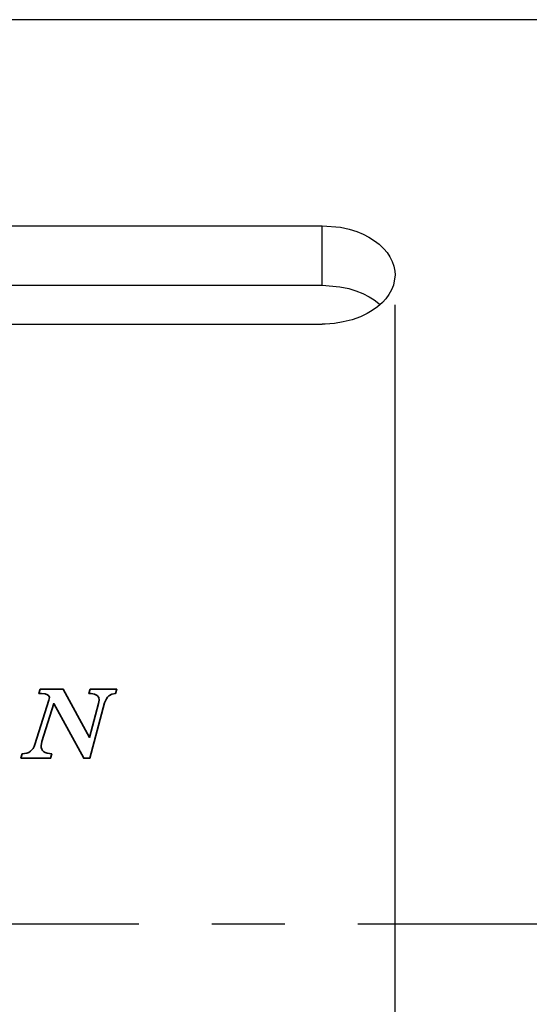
# Model space of a CAD drawing. Extents: x 28 to 247, y 49 to 167.
# Tile 7 of 8: x 191 to 208, y 106 to 140. Entities that reach past the tile are written whole.
import ezdxf

# ---------------------------------------------------------------- set-up
doc = ezdxf.new("R2010")
doc.units = 0
doc.header["$MEASUREMENT"] = 0
doc.linetypes.add('CENTER', pattern=[2, 1.25, -0.25, 0.25, -0.25])
for name, color, linetype in [('CENTER', 7, 'CONTINUOUS'), ('DIM', 4, 'CONTINUOUS'), ('layer 1', 7, 'CONTINUOUS'), ('MAIN', 7, 'CONTINUOUS')]:
    doc.layers.add(name, color=color, linetype=linetype)
doc.styles.add('CHN', font='SIMPLEX.shx', dxfattribs={"width": 0.7, "bigfont": 'CHINESET.shx'})
doc.dimstyles.get("Standard").update_dxf_attribs({"dimscale": 0, "dimtxt": 4, "dimasz": 3, "dimexe": 1, "dimexo": 0.5, "dimgap": 1, "dimtad": 1, "dimdsep": 46, "dimtxsty": 'CHN', "dimcen": 0.09, "dimclrd": 256, "dimclre": 256, "dimclrt": 256, "dimadec": 0, "dimazin": 0, "dimtp": 1, "dimtm": 1, "dimtfac": 0.6, "dimtix": 1, "dimtmove": 2, "dimatfit": 3, "dimfxl": 0, "dimtvp": 0.85, "dimtolj": 1, "dimarcsym": 0})

# ---------------------------------------------------------------- blocks, each defined once
blk = doc.blocks.new('*D4')
at = {"layer": 'DIM', "color": 0, "lineweight": -2, "transparency": 16777216}
for p, q in [((203.426, 129.797), (203.426, 57.003)), ((230.93, 78.573), (230.93, 57.003)), ((206.426, 58.003), (227.93, 58.003))]:
    blk.add_line(p, q, dxfattribs=at)
at = {"layer": 'DIM', "color": 0, "transparency": 16777216}
for points in [[(206.426, 58.503), (206.426, 57.503), (203.426, 58.003)], [(227.93, 58.503), (227.93, 57.503), (230.93, 58.003)]]:
    blk.add_solid(points, dxfattribs=at)
at = {"layer": 'DIM', "color": 0, "transparency": 16777216, "insert": (217.178, 60.453), "char_height": 3.5, "attachment_point": 5, "style": 'CHN'}
blk.add_mtext('\\A1;27.5', dxfattribs=at)

msp = doc.modelspace()

# ---------------------------------------------------------------- linework, layer by layer
at = {"layer": 'CENTER', "color": 0, "linetype": 'CENTER', "ltscale": 10}
msp.add_line((234.657, 108.573), (142.93, 108.573), dxfattribs=at)
at = {"layer": 'layer 1', "color": 22, "lineweight": 35}
msp.add_open_spline([(191.271, 116.621), (191.271, 116.621), (192.064, 116.621), (192.064, 116.621), (192.064, 116.621), (192.064, 116.621), (192.962, 114.972), (192.962, 114.972), (192.962, 114.972), (192.962, 114.972), (193.276, 116.133), (193.276, 116.133), (193.276, 116.133), (193.276, 116.133), (193.298, 116.251), (193.298, 116.251), (193.298, 116.251), (193.298, 116.251), (193.278, 116.342), (193.278, 116.342), (193.278, 116.342), (193.278, 116.342), (193.221, 116.412), (193.221, 116.412), (193.221, 116.412), (193.221, 116.412), (193.133, 116.458), (193.133, 116.458), (193.133, 116.458), (193.133, 116.458), (193.019, 116.473), (193.019, 116.473), (193.019, 116.473), (193.019, 116.473), (192.942, 116.473), (192.942, 116.473), (192.942, 116.473), (192.942, 116.473), (192.987, 116.621), (192.987, 116.621), (192.987, 116.621), (192.987, 116.621), (193.895, 116.621), (193.895, 116.621), (193.895, 116.621), (193.895, 116.621), (193.848, 116.473), (193.848, 116.473), (193.848, 116.473), (193.848, 116.473), (193.723, 116.452), (193.723, 116.452), (193.723, 116.452), (193.723, 116.452), (193.63, 116.402), (193.63, 116.402), (193.63, 116.402), (193.63, 116.402), (193.582, 116.354), (193.582, 116.354), (193.582, 116.354), (193.582, 116.354), (193.54, 116.297), (193.54, 116.297), (193.54, 116.297), (193.54, 116.297), (193.48, 116.159), (193.48, 116.159), (193.48, 116.159), (193.48, 116.159), (192.971, 114.255), (192.971, 114.255), (192.971, 114.255), (192.971, 114.255), (192.766, 114.255), (192.766, 114.255), (192.766, 114.255), (192.766, 114.255), (191.739, 116.133), (191.739, 116.133), (191.739, 116.133), (191.739, 116.133), (191.33, 114.828), (191.33, 114.828), (191.33, 114.828), (191.33, 114.828), (191.303, 114.679), (191.303, 114.679), (191.303, 114.679), (191.303, 114.679), (191.309, 114.621), (191.309, 114.621), (191.309, 114.621), (191.309, 114.621), (191.326, 114.569), (191.326, 114.569), (191.326, 114.569), (191.326, 114.569), (191.356, 114.523), (191.356, 114.523), (191.356, 114.523), (191.356, 114.523), (191.397, 114.482), (191.397, 114.482), (191.397, 114.482), (191.397, 114.482), (191.449, 114.449), (191.449, 114.449), (191.449, 114.449), (191.449, 114.449), (191.511, 114.426), (191.511, 114.426), (191.511, 114.426), (191.511, 114.426), (191.669, 114.404), (191.669, 114.404), (191.669, 114.404), (191.669, 114.404), (191.629, 114.255), (191.629, 114.255), (191.629, 114.255), (191.629, 114.255), (190.611, 114.255), (190.611, 114.255), (190.611, 114.255), (190.611, 114.255), (190.651, 114.404), (190.651, 114.404), (190.651, 114.404), (190.651, 114.404), (190.811, 114.43), (190.811, 114.43), (190.811, 114.43), (190.811, 114.43), (190.879, 114.458), (190.879, 114.458), (190.879, 114.458), (190.879, 114.458), (190.939, 114.495), (190.939, 114.495), (190.939, 114.495), (190.939, 114.495), (190.99, 114.541), (190.99, 114.541), (190.99, 114.541), (190.99, 114.541), (191.033, 114.595), (191.033, 114.595), (191.033, 114.595), (191.033, 114.595), (191.067, 114.657), (191.067, 114.657), (191.067, 114.657), (191.067, 114.657), (191.093, 114.728), (191.093, 114.728), (191.093, 114.728), (191.093, 114.728), (191.571, 116.252), (191.571, 116.252), (191.571, 116.252), (191.571, 116.252), (191.589, 116.334), (191.589, 116.334), (191.589, 116.334), (191.589, 116.334), (191.574, 116.392), (191.574, 116.392), (191.574, 116.392), (191.574, 116.392), (191.529, 116.435), (191.529, 116.435), (191.529, 116.435), (191.529, 116.435), (191.446, 116.463), (191.446, 116.463), (191.446, 116.463), (191.446, 116.463), (191.317, 116.473), (191.317, 116.473), (191.317, 116.473), (191.317, 116.473), (191.227, 116.473), (191.227, 116.473), (191.227, 116.473), (191.227, 116.473), (191.271, 116.621), (191.271, 116.621)], degree=3, knots=[0, 0, 0, 0, 0.021277, 0.021277, 0.021277, 0.021277, 0.042553, 0.042553, 0.042553, 0.042553, 0.06383, 0.06383, 0.06383, 0.06383, 0.085106, 0.085106, 0.085106, 0.085106, 0.106383, 0.106383, 0.106383, 0.106383, 0.12766, 0.12766, 0.12766, 0.12766, 0.148936, 0.148936, 0.148936, 0.148936, 0.170213, 0.170213, 0.170213, 0.170213, 0.191489, 0.191489, 0.191489, 0.191489, 0.212766, 0.212766, 0.212766, 0.212766, 0.234043, 0.234043, 0.234043, 0.234043, 0.255319, 0.255319, 0.255319, 0.255319, 0.276596, 0.276596, 0.276596, 0.276596, 0.297872, 0.297872, 0.297872, 0.297872, 0.319149, 0.319149, 0.319149, 0.319149, 0.340426, 0.340426, 0.340426, 0.340426, 0.361702, 0.361702, 0.361702, 0.361702, 0.382979, 0.382979, 0.382979, 0.382979, 0.404255, 0.404255, 0.404255, 0.404255, 0.425532, 0.425532, 0.425532, 0.425532, 0.446809, 0.446809, 0.446809, 0.446809, 0.468085, 0.468085, 0.468085, 0.468085, 0.489362, 0.489362, 0.489362, 0.489362, 0.510638, 0.510638, 0.510638, 0.510638, 0.531915, 0.531915, 0.531915, 0.531915, 0.553191, 0.553191, 0.553191, 0.553191, 0.574468, 0.574468, 0.574468, 0.574468, 0.595745, 0.595745, 0.595745, 0.595745, 0.617021, 0.617021, 0.617021, 0.617021, 0.638298, 0.638298, 0.638298, 0.638298, 0.659574, 0.659574, 0.659574, 0.659574, 0.680851, 0.680851, 0.680851, 0.680851, 0.702128, 0.702128, 0.702128, 0.702128, 0.723404, 0.723404, 0.723404, 0.723404, 0.744681, 0.744681, 0.744681, 0.744681, 0.765957, 0.765957, 0.765957, 0.765957, 0.787234, 0.787234, 0.787234, 0.787234, 0.808511, 0.808511, 0.808511, 0.808511, 0.829787, 0.829787, 0.829787, 0.829787, 0.851064, 0.851064, 0.851064, 0.851064, 0.87234, 0.87234, 0.87234, 0.87234, 0.893617, 0.893617, 0.893617, 0.893617, 0.914894, 0.914894, 0.914894, 0.914894, 0.93617, 0.93617, 0.93617, 0.93617, 0.957447, 0.957447, 0.957447, 0.957447, 0.978723, 0.978723, 0.978723, 0.978723, 1, 1, 1, 1], dxfattribs=at)
at = {"layer": 'MAIN', "color": 0, "linetype": 'Continuous', "ltscale": 5}
msp.add_line((215.38, 139.573), (147.43, 139.573), dxfattribs=at)
at = {"layer": 'MAIN', "color": 0, "linetype": 'Continuous'}
for p, q in [((175.93, 132.511), (200.93, 132.511)), ((200.93, 132.511), (201.556, 132.457)), ((200.93, 130.471), (200.93, 132.511)), ((201.556, 132.457), (201.859, 132.39)), ((201.859, 132.39), (202.12, 132.307)), ((202.12, 132.307), (202.342, 132.216)), ((202.342, 132.216), (202.528, 132.121)), ((202.528, 132.121), (202.73, 131.994)), ((202.73, 131.994), (202.887, 131.873)), ((202.887, 131.873), (203.045, 131.724)), ((203.045, 131.724), (203.155, 131.593)), ((203.155, 131.593), (203.256, 131.443)), ((203.256, 131.443), (203.336, 131.283)), ((203.336, 131.283), (203.389, 131.128)), ((203.389, 131.128), (203.423, 130.952)), ((203.423, 130.952), (203.43, 130.825)), ((203.43, 130.825), (203.375, 130.474)), ((203.43, 130.825), (203.43, 130.825)), ((175.93, 130.471), (200.93, 130.471)), ((200.93, 130.471), (201.539, 130.421)), ((201.539, 130.421), (201.846, 130.354)), ((201.846, 130.354), (202.083, 130.281)), ((202.083, 130.281), (202.322, 130.186)), ((203.31, 130.309), (203.223, 130.153)), ((203.375, 130.474), (203.31, 130.309)), ((202.322, 130.186), (202.54, 130.075)), ((202.54, 130.075), (202.716, 129.965)), ((202.716, 129.965), (202.873, 129.846)), ((203.118, 130.01), (203.001, 129.881)), ((203.223, 130.153), (203.118, 130.01)), ((202.65, 129.602), (202.473, 129.499)), ((202.829, 129.728), (202.65, 129.602)), ((203.001, 129.881), (202.829, 129.728)), ((202.873, 129.846), (202.921, 129.805)), ((201.964, 129.29), (201.654, 129.211)), ((202.244, 129.391), (201.964, 129.29)), ((202.473, 129.499), (202.244, 129.391)), ((175.93, 129.139), (200.93, 129.139)), ((201.037, 129.141), (200.93, 129.139)), ((201.355, 129.164), (201.037, 129.141)), ((201.654, 129.211), (201.355, 129.164))]:
    msp.add_line(p, q, dxfattribs=at)

# ---------------------------------------------------------------- dimensions: what is measured, and where the dimension line sits
at = {"layer": 'DIM', "color": 0}
dim = msp.add_linear_dim(base=(230.93, 58.003), p1=(203.426, 130.297), p2=(230.93, 79.073), dimstyle='Standard', override={"dimscale": 1, "dimtxt": 3.5, "dimgap": 0.7, "dimclrd": 0, "dimclre": 0, "dimclrt": 0}, dxfattribs=at)
dim.commit()
dim.dimension.update_dxf_attribs({"geometry": '*D4', "text_midpoint": (217.178, 60.453)})

doc.saveas('drawing.dxf')
